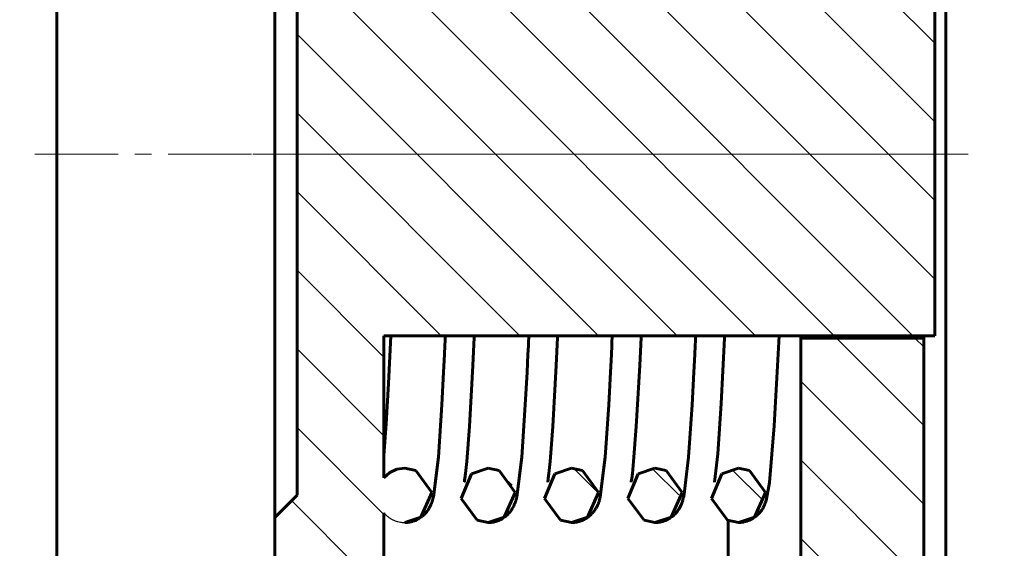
# Model space of a CAD drawing. Header units: millimetres. Extents: x 0 to 325, y 0 to 605.
# Tile 5 of 9: x 119 to 208, y 206 to 253. Entities that reach past the tile are written whole.
import ezdxf

# ---------------------------------------------------------------- set-up
doc = ezdxf.new("R2010")
doc.units = ezdxf.units.MM
for name, pattern in [('K5LT-1', [0]), ('K5LT_AXLED', [12, 7.5, -1.5, 1.5, -1.5]), ('K5LT_BASIC', [0]), ('K5LT_THIN', [0])]:
    doc.linetypes.add(name, pattern=pattern)
doc.layers.add('Системный слой', color=7, linetype='Continuous')
doc.layers.add('Системный слой (1)', color=251, linetype='Continuous', true_color=0x6c6c6c)
doc.styles.add('KDIMTEXTSTYLE', font='GOST_AU.SHX', dxfattribs={"width": 0.96, "oblique": 15, "height": 5})
doc.styles.add('KTEXTSTYLE', font='GOST_AU.SHX', dxfattribs={"width": 0.56, "height": 5})
doc.dimstyles.new('KDIMSTYLE (2.00)', dxfattribs={"dimtxt": 5, "dimasz": 1, "dimexe": 2, "dimexo": 0, "dimgap": 1, "dimtad": 1, "dimlfac": 0.5, "dimtxsty": 'KDIMTEXTSTYLE', "dimsah": 1, "dimcen": 0, "dimdle": 1, "dimadec": 0, "dimazin": 0, "dimtfac": 0.667, "dimtmove": 0, "dimatfit": 3, "dimfxl": 1, "dimtvp": 1, "dimtolj": 1, "dimtzin": 0, "dimarcsym": 0})

# ---------------------------------------------------------------- blocks, each defined once
blk = doc.blocks.new('U0')
at = {"layer": 'Системный слой (1)', "color": 143, "linetype": 'K5LT_BASIC', "lineweight": 60, "true_color": 0x33acca}
for p, q in [((168.844958, 212.838989), (167.343375, 212.325841)), ((169.841081, 212.627707), (168.844958, 212.838989)), ((167.343375, 212.325841), (166.411477, 210.089725)), ((171.283293, 210.646103), (169.841081, 212.627707)), ((166.411477, 210.089725), (167.86019, 208.145308)), ((170.286482, 208.407205), (171.283293, 210.646103)), ((168.844958, 207.938989), (170.286482, 208.407205)), ((167.86019, 208.145308), (168.844958, 207.938989))]:
    blk.add_line(p, q, dxfattribs=at)
blk = doc.blocks.new('U3')
at = {"layer": 'Системный слой (1)', "color": 143, "linetype": 'K5LT_BASIC', "lineweight": 60, "true_color": 0x33acca}
for p, q in [((176.351624, 212.838989), (174.850041, 212.325841)), ((177.347748, 212.627707), (176.351624, 212.838989)), ((174.850041, 212.325841), (173.918144, 210.089725)), ((178.789959, 210.646103), (177.347748, 212.627707)), ((173.918144, 210.089725), (175.366857, 208.145308)), ((177.793149, 208.407205), (178.789959, 210.646103)), ((176.351624, 207.938989), (177.793149, 208.407205)), ((175.366857, 208.145308), (176.351624, 207.938989))]:
    blk.add_line(p, q, dxfattribs=at)
blk = doc.blocks.new('U6')
at = {"layer": 'Системный слой (1)', "color": 143, "linetype": 'K5LT_BASIC', "lineweight": 60, "true_color": 0x33acca}
for p, q in [((183.858291, 212.838989), (182.356708, 212.325841)), ((184.854554, 212.627645), (183.858291, 212.838989)), ((182.356708, 212.325841), (181.42481, 210.089725)), ((186.296634, 210.646027), (184.854554, 212.627645)), ((181.42481, 210.089725), (182.873524, 208.145308)), ((185.299815, 208.407205), (186.296634, 210.646027)), ((183.85852, 207.938989), (185.299815, 208.407205)), ((182.873524, 208.145308), (183.858291, 207.938989)), ((183.858291, 207.938989), (183.85852, 207.938989))]:
    blk.add_line(p, q, dxfattribs=at)
blk = doc.blocks.new('U7')
at = {"layer": 'Системный слой (1)', "color": 143, "linetype": 'K5LT_BASIC', "lineweight": 60, "true_color": 0x33acca}
for p, q in [((161.338291, 212.838989), (159.836708, 212.325841)), ((162.334415, 212.627707), (161.338291, 212.838989)), ((159.836708, 212.325841), (158.90481, 210.089725)), ((163.776626, 210.646103), (162.334415, 212.627707)), ((158.90481, 210.089725), (160.353524, 208.145308)), ((162.779815, 208.407205), (163.776626, 210.646103)), ((161.338291, 207.938989), (162.779815, 208.407205)), ((160.353524, 208.145308), (161.338291, 207.938989))]:
    blk.add_line(p, q, dxfattribs=at)
blk = doc.blocks.new('U8')
at = {"layer": 'Системный слой (1)', "color": 143, "linetype": 'K5LT_BASIC', "lineweight": 60, "true_color": 0x33acca}
for p, q in [((153.129312, 212.736342), (152.485781, 212.436947)), ((153.831624, 212.838989), (153.129312, 212.736342)), ((154.827748, 212.627707), (153.831624, 212.838989)), ((152.485781, 212.436947), (151.954958, 211.965773)), ((156.269959, 210.646103), (154.827748, 212.627707)), ((155.273149, 208.407205), (156.269959, 210.646103)), ((153.831624, 207.938989), (155.273149, 208.407205))]:
    blk.add_line(p, q, dxfattribs=at)
blk = doc.blocks.new('U10')
at = {"layer": 'Системный слой (1)', "color": 143, "linetype": 'K5LT_BASIC', "lineweight": 60, "true_color": 0x33acca}
blk.add_line((189.468291, 165.055655), (189.468291, 224.722322), dxfattribs=at)
blk = doc.blocks.new('U12')
at = {"layer": 'Системный слой (1)', "color": 143, "linetype": 'K5LT_BASIC', "lineweight": 60, "true_color": 0x33acca}
blk.add_line((182.934958, 165.055655), (182.934958, 208.119372), dxfattribs=at)
blk = doc.blocks.new('U13')
at = {"layer": 'Системный слой (1)', "color": 143, "linetype": 'K5LT_BASIC', "lineweight": 60, "true_color": 0x33acca}
for p, q in [((200.534958, 257.388989), (200.534958, 257.588989)), ((200.534958, 224.522322), (200.534958, 224.722322))]:
    blk.add_line(p, q, dxfattribs=at)
blk = doc.blocks.new('U14')
at = {"layer": 'Системный слой (1)', "color": 143, "linetype": 'K5LT_BASIC', "lineweight": 60, "true_color": 0x33acca}
for p, q in [((189.488291, 257.388989), (189.488291, 257.588989)), ((189.488291, 224.522322), (189.488291, 224.722322))]:
    blk.add_line(p, q, dxfattribs=at)
blk = doc.blocks.new('U15')
at = {"layer": 'Системный слой (1)', "color": 143, "linetype": 'K5LT_BASIC', "lineweight": 60, "true_color": 0x33acca}
for p, q in [((159.962873, 222.040472), (160.08404, 224.565239)), ((160.08404, 224.565239), (160.085233, 224.590871)), ((160.085233, 224.590871), (160.085827, 224.60357)), ((160.085827, 224.60357), (160.08613, 224.61005)), ((160.08613, 224.61005), (160.086779, 224.623909)), ((160.086779, 224.623909), (160.087134, 224.631516)), ((160.087134, 224.631516), (160.087664, 224.642866)), ((160.087664, 224.642866), (160.088456, 224.659895)), ((160.088456, 224.659895), (160.089642, 224.685611)), ((160.089642, 224.685611), (160.091305, 224.722322)), ((159.654341, 216.559884), (159.962873, 222.040472)), ((159.415251, 213.436468), (159.654341, 216.559884)), ((159.299554, 212.331879), (159.415251, 213.436468)), ((159.21941, 211.740202), (159.244478, 211.909055)), ((159.244478, 211.909055), (159.299554, 212.331879)), ((159.191846, 211.573275), (159.19606, 211.597318)), ((159.19606, 211.597318), (159.19824, 211.610105)), ((159.19824, 211.610105), (159.200977, 211.626281)), ((159.200977, 211.626281), (159.207001, 211.662536)), ((159.207001, 211.662536), (159.21941, 211.740202))]:
    blk.add_line(p, q, dxfattribs=at)
blk = doc.blocks.new('U16')
at = {"layer": 'Системный слой (1)', "color": 143, "linetype": 'K5LT_BASIC', "lineweight": 60, "true_color": 0x33acca}
for p, q in [((179.989672, 224.285604), (179.97007, 223.865399)), ((179.999472, 224.497374), (179.989672, 224.285604)), ((180.004372, 224.60367), (179.999472, 224.497374)), ((180.006822, 224.65692), (180.004372, 224.60367)), ((180.008047, 224.683571), (180.006822, 224.65692)), ((180.008659, 224.696902), (180.008047, 224.683571)), ((180.008965, 224.70357), (180.008659, 224.696902)), ((180.009118, 224.706904), (180.008965, 224.70357)), ((180.009246, 224.70969), (180.009118, 224.706904)), ((180.009374, 224.712462), (180.009246, 224.70969)), ((180.009502, 224.715217), (180.009374, 224.712462)), ((180.00963, 224.717984), (180.009502, 224.715217)), ((180.009826, 224.722322), (180.00963, 224.717984)), ((179.97007, 223.865399), (179.93086, 223.038721)), ((179.93086, 223.038721), (179.852419, 221.443411)), ((179.852419, 221.443411), (179.695339, 218.506528)), ((179.695339, 218.506528), (179.379087, 213.80013)), ((179.379087, 213.80013), (178.936734, 210.257545)), ((178.871401, 210.004386), (178.863173, 209.97583)), ((178.894612, 210.088804), (178.871401, 210.004386)), ((178.904146, 210.125186), (178.894612, 210.088804)), ((178.914852, 210.167276), (178.904146, 210.125186)), ((178.922567, 210.198427), (178.914852, 210.167276)), ((178.936734, 210.257545), (178.922567, 210.198427)), ((178.478822, 209.110838), (178.384504, 208.97484)), ((178.519473, 209.175536), (178.478822, 209.110838)), ((178.538415, 209.207101), (178.519473, 209.175536)), ((178.547571, 209.222692), (178.538415, 209.207101)), ((178.552074, 209.230441), (178.547571, 209.222692)), ((178.655094, 209.424724), (178.552074, 209.230441)), ((178.7061, 209.536251), (178.655094, 209.424724)), ((178.728255, 209.58869), (178.7061, 209.536251)), ((178.738606, 209.614079), (178.728255, 209.58869)), ((178.743615, 209.626567), (178.738606, 209.614079)), ((178.746078, 209.632758), (178.743615, 209.626567)), ((178.766269, 209.684732), (178.746078, 209.632758)), ((178.780566, 209.723069), (178.766269, 209.684732)), ((178.790034, 209.749269), (178.780566, 209.723069)), ((178.801827, 209.78288), (178.790034, 209.749269)), ((178.807877, 209.800561), (178.801827, 209.78288)), ((178.816792, 209.827149), (178.807877, 209.800561)), ((178.823064, 209.846229), (178.816792, 209.827149)), ((178.826194, 209.85586), (178.823064, 209.846229)), ((178.827759, 209.860702), (178.826194, 209.85586)), ((178.850046, 209.931776), (178.827759, 209.860702)), ((178.863173, 209.97583), (178.850046, 209.931776)), ((177.501676, 208.219283), (177.411059, 208.174676)), ((177.599218, 208.272518), (177.501676, 208.219283)), ((177.646608, 208.300447), (177.599218, 208.272518)), ((177.669956, 208.314726), (177.646608, 208.300447)), ((177.681543, 208.321942), (177.669956, 208.314726)), ((177.687315, 208.325569), (177.681543, 208.321942)), ((177.768606, 208.379029), (177.687315, 208.325569)), ((177.862924, 208.446903), (177.768606, 208.379029)), ((177.908177, 208.481862), (177.862924, 208.446903)), ((177.930305, 208.499558), (177.908177, 208.481862)), ((177.941241, 208.508455), (177.930305, 208.499558)), ((177.946677, 208.512915), (177.941241, 208.508455)), ((178.051241, 208.603837), (177.946677, 208.512915)), ((178.124943, 208.674238), (178.051241, 208.603837)), ((178.159786, 208.70953), (178.124943, 208.674238)), ((178.176703, 208.727164), (178.159786, 208.70953)), ((178.185035, 208.735973), (178.176703, 208.727164)), ((178.189169, 208.740375), (178.185035, 208.735973)), ((178.201974, 208.754142), (178.189169, 208.740375)), ((178.279442, 208.841939), (178.201974, 208.754142)), ((178.315622, 208.885761), (178.279442, 208.841939)), ((178.332997, 208.907505), (178.315622, 208.885761)), ((178.341497, 208.918317), (178.332997, 208.907505)), ((178.345698, 208.923705), (178.341497, 208.918317)), ((178.384504, 208.97484), (178.345698, 208.923705)), ((176.354819, 207.938991), (176.351624, 207.938989)), ((176.43813, 207.940487), (176.354819, 207.938991)), ((176.479774, 207.942279), (176.43813, 207.940487)), ((176.500601, 207.943438), (176.479774, 207.942279)), ((176.511017, 207.944082), (176.500601, 207.943438)), ((176.516225, 207.944421), (176.511017, 207.944082)), ((176.617271, 207.953164), (176.516225, 207.944421)), ((176.723079, 207.966777), (176.617271, 207.953164)), ((176.775613, 207.975251), (176.723079, 207.966777)), ((176.801775, 207.979901), (176.775613, 207.975251)), ((176.814828, 207.982329), (176.801775, 207.979901)), ((176.821347, 207.983568), (176.814828, 207.982329)), ((176.920913, 208.004749), (176.821347, 207.983568)), ((177.024997, 208.031484), (176.920913, 208.004749)), ((177.076441, 208.046476), (177.024997, 208.031484)), ((177.102, 208.054372), (177.076441, 208.046476)), ((177.114737, 208.058419), (177.102, 208.054372)), ((177.121095, 208.060467), (177.114737, 208.058419)), ((177.216863, 208.093619), (177.121095, 208.060467)), ((177.318316, 208.133578), (177.216863, 208.093619)), ((177.368073, 208.155069), (177.318316, 208.133578)), ((177.3927, 208.166183), (177.368073, 208.155069)), ((177.40495, 208.17183), (177.3927, 208.166183)), ((177.411059, 208.174676), (177.40495, 208.17183))]:
    blk.add_line(p, q, dxfattribs=at)
blk = doc.blocks.new('U17')
at = {"layer": 'Системный слой (1)', "color": 143, "linetype": 'K5LT_BASIC', "lineweight": 60, "true_color": 0x33acca}
for p, q in [((164.976339, 224.285619), (164.956738, 223.865428)), ((164.986139, 224.497382), (164.976339, 224.285619)), ((164.991039, 224.603674), (164.986139, 224.497382)), ((164.993488, 224.656922), (164.991039, 224.603674)), ((164.994713, 224.683572), (164.993488, 224.656922)), ((164.995326, 224.696903), (164.994713, 224.683572)), ((164.995632, 224.70357), (164.995326, 224.696903)), ((164.995785, 224.706904), (164.995632, 224.70357)), ((164.995913, 224.70969), (164.995785, 224.706904)), ((164.996041, 224.712462), (164.995913, 224.70969)), ((164.996169, 224.715217), (164.996041, 224.712462)), ((164.996297, 224.717984), (164.996169, 224.715217)), ((164.996493, 224.722322), (164.996297, 224.717984)), ((164.956738, 223.865428), (164.91753, 223.038778)), ((164.91753, 223.038778), (164.839092, 221.443519)), ((164.839092, 221.443519), (164.682016, 218.50672)), ((164.682016, 218.50672), (164.365776, 213.800399)), ((164.365776, 213.800399), (163.923401, 210.257545)), ((163.858068, 210.004386), (163.84984, 209.97583)), ((163.881279, 210.088804), (163.858068, 210.004386)), ((163.890812, 210.125186), (163.881279, 210.088804)), ((163.901518, 210.167276), (163.890812, 210.125186)), ((163.909234, 210.198427), (163.901518, 210.167276)), ((163.923401, 210.257545), (163.909234, 210.198427)), ((163.465489, 209.110838), (163.371171, 208.97484)), ((163.50614, 209.175536), (163.465489, 209.110838)), ((163.525082, 209.207101), (163.50614, 209.175536)), ((163.534238, 209.222692), (163.525082, 209.207101)), ((163.538741, 209.230441), (163.534238, 209.222692)), ((163.64176, 209.424724), (163.538741, 209.230441)), ((163.692766, 209.536251), (163.64176, 209.424724)), ((163.714922, 209.58869), (163.692766, 209.536251)), ((163.725273, 209.614079), (163.714922, 209.58869)), ((163.730281, 209.626567), (163.725273, 209.614079)), ((163.732745, 209.632758), (163.730281, 209.626567)), ((163.752935, 209.684732), (163.732745, 209.632758)), ((163.767232, 209.723069), (163.752935, 209.684732)), ((163.776701, 209.749269), (163.767232, 209.723069)), ((163.788494, 209.78288), (163.776701, 209.749269)), ((163.794544, 209.800561), (163.788494, 209.78288)), ((163.803458, 209.827149), (163.794544, 209.800561)), ((163.809731, 209.846229), (163.803458, 209.827149)), ((163.81286, 209.85586), (163.809731, 209.846229)), ((163.814425, 209.860702), (163.81286, 209.85586)), ((163.836712, 209.931776), (163.814425, 209.860702)), ((163.84984, 209.97583), (163.836712, 209.931776)), ((162.488343, 208.219283), (162.397726, 208.174676)), ((162.585885, 208.272518), (162.488343, 208.219283)), ((162.633274, 208.300447), (162.585885, 208.272518)), ((162.656622, 208.314726), (162.633274, 208.300447)), ((162.668209, 208.321942), (162.656622, 208.314726)), ((162.673981, 208.325569), (162.668209, 208.321942)), ((162.755272, 208.379029), (162.673981, 208.325569)), ((162.849591, 208.446903), (162.755272, 208.379029)), ((162.894844, 208.481862), (162.849591, 208.446903)), ((162.916972, 208.499558), (162.894844, 208.481862)), ((162.927908, 208.508455), (162.916972, 208.499558)), ((162.933344, 208.512915), (162.927908, 208.508455)), ((163.037907, 208.603837), (162.933344, 208.512915)), ((163.111609, 208.674238), (163.037907, 208.603837)), ((163.146452, 208.70953), (163.111609, 208.674238)), ((163.16337, 208.727164), (163.146452, 208.70953)), ((163.171702, 208.735973), (163.16337, 208.727164)), ((163.175836, 208.740375), (163.171702, 208.735973)), ((163.188641, 208.754142), (163.175836, 208.740375)), ((163.266109, 208.841939), (163.188641, 208.754142)), ((163.302289, 208.885761), (163.266109, 208.841939)), ((163.319664, 208.907505), (163.302289, 208.885761)), ((163.328163, 208.918317), (163.319664, 208.907505)), ((163.332365, 208.923705), (163.328163, 208.918317)), ((163.371171, 208.97484), (163.332365, 208.923705)), ((161.341485, 207.938991), (161.338291, 207.938989)), ((161.424797, 207.940487), (161.341485, 207.938991)), ((161.466441, 207.942279), (161.424797, 207.940487)), ((161.487268, 207.943438), (161.466441, 207.942279)), ((161.497684, 207.944082), (161.487268, 207.943438)), ((161.502892, 207.944421), (161.497684, 207.944082)), ((161.603938, 207.953164), (161.502892, 207.944421)), ((161.709746, 207.966777), (161.603938, 207.953164)), ((161.76228, 207.975251), (161.709746, 207.966777)), ((161.788442, 207.979901), (161.76228, 207.975251)), ((161.801495, 207.982329), (161.788442, 207.979901)), ((161.808014, 207.983568), (161.801495, 207.982329)), ((161.90758, 208.004749), (161.808014, 207.983568)), ((162.011664, 208.031484), (161.90758, 208.004749)), ((162.063107, 208.046476), (162.011664, 208.031484)), ((162.088667, 208.054372), (162.063107, 208.046476)), ((162.101404, 208.058419), (162.088667, 208.054372)), ((162.107762, 208.060467), (162.101404, 208.058419)), ((162.20353, 208.093619), (162.107762, 208.060467)), ((162.304982, 208.133578), (162.20353, 208.093619)), ((162.354739, 208.155069), (162.304982, 208.133578)), ((162.379367, 208.166183), (162.354739, 208.155069)), ((162.391617, 208.17183), (162.379367, 208.166183)), ((162.397726, 208.174676), (162.391617, 208.17183))]:
    blk.add_line(p, q, dxfattribs=at)
blk = doc.blocks.new('U18')
at = {"layer": 'Системный слой (1)', "color": 143, "linetype": 'K5LT_BASIC', "lineweight": 60, "true_color": 0x33acca}
for p, q in [((187.516493, 224.722322), (187.089169, 216.631308)), ((187.089169, 216.631308), (186.657838, 211.531665)), ((186.657838, 211.531665), (186.398977, 210.080168)), ((186.398977, 210.080168), (186.353853, 209.92257)), ((186.04289, 209.203274), (185.953004, 209.062026)), ((186.081034, 209.269578), (186.04289, 209.203274)), ((186.098619, 209.301606), (186.081034, 209.269578)), ((186.107066, 209.317334), (186.098619, 209.301606)), ((186.111206, 209.325125), (186.107066, 209.317334)), ((186.113256, 209.329003), (186.111206, 209.325125)), ((186.158206, 209.417814), (186.113256, 209.329003)), ((186.181048, 209.465913), (186.158206, 209.417814)), ((186.19174, 209.489186), (186.181048, 209.465913)), ((186.196894, 209.500592), (186.19174, 209.489186)), ((186.199422, 209.506233), (186.196894, 209.500592)), ((186.200674, 209.509038), (186.199422, 209.506233)), ((186.210507, 209.531333), (186.200674, 209.509038)), ((186.224476, 209.563827), (186.210507, 209.531333)), ((186.231245, 209.579933), (186.224476, 209.563827)), ((186.234574, 209.587944), (186.231245, 209.579933)), ((186.236225, 209.591939), (186.234574, 209.587944)), ((186.27693, 209.695239), (186.236225, 209.591939)), ((186.305847, 209.775294), (186.27693, 209.695239)), ((186.323364, 209.826907), (186.305847, 209.775294)), ((186.353853, 209.92257), (186.323364, 209.826907)), ((185.061426, 208.247562), (184.971502, 208.200602)), ((185.158221, 208.303444), (185.061426, 208.247562)), ((185.205104, 208.33262), (185.158221, 208.303444)), ((185.228164, 208.347499), (185.205104, 208.33262)), ((185.239598, 208.355009), (185.228164, 208.347499)), ((185.245291, 208.358781), (185.239598, 208.355009)), ((185.324511, 208.413646), (185.245291, 208.358781)), ((185.418073, 208.484435), (185.324511, 208.413646)), ((185.462856, 208.52079), (185.418073, 208.484435)), ((185.484719, 208.53916), (185.462856, 208.52079)), ((185.495515, 208.548387), (185.484719, 208.53916)), ((185.500878, 208.553011), (185.495515, 208.548387)), ((185.597298, 208.64076), (185.500878, 208.553011)), ((185.673625, 208.716968), (185.597298, 208.64076)), ((185.709466, 208.755037), (185.673625, 208.716968)), ((185.726813, 208.774025), (185.709466, 208.755037)), ((185.735343, 208.783503), (185.726813, 208.774025)), ((185.739573, 208.788237), (185.735343, 208.783503)), ((185.756905, 208.807886), (185.739573, 208.788237)), ((185.838541, 208.906121), (185.756905, 208.807886)), ((185.876165, 208.954807), (185.838541, 208.906121)), ((185.894115, 208.978876), (185.876165, 208.954807)), ((185.902867, 208.990822), (185.894115, 208.978876)), ((185.907186, 208.996771), (185.902867, 208.990822)), ((185.953004, 209.062026), (185.907186, 208.996771)), ((183.901449, 207.939362), (183.858244, 207.938989)), ((183.99418, 207.94269), (183.901449, 207.939362)), ((184.040535, 207.94565), (183.99418, 207.94269)), ((184.063702, 207.947453), (184.040535, 207.94565)), ((184.075282, 207.948436), (184.063702, 207.947453)), ((184.081071, 207.948948), (184.075282, 207.948436)), ((184.182095, 207.960076), (184.081071, 207.948948)), ((184.2877, 207.976191), (184.182095, 207.960076)), ((184.340098, 207.985914), (184.2877, 207.976191)), ((184.366186, 207.991187), (184.340098, 207.985914)), ((184.379201, 207.993926), (184.366186, 207.991187)), ((184.385701, 207.995321), (184.379201, 207.993926)), ((184.485048, 208.01892), (184.385701, 207.995321)), ((184.588678, 208.048173), (184.485048, 208.01892)), ((184.639807, 208.0644), (184.588678, 208.048173)), ((184.665187, 208.072907), (184.639807, 208.0644)), ((184.67783, 208.077257), (184.665187, 208.072907)), ((184.684139, 208.079456), (184.67783, 208.077257)), ((184.778508, 208.114641), (184.684139, 208.079456)), ((184.879403, 208.157152), (184.778508, 208.114641)), ((184.928834, 208.179904), (184.879403, 208.157152)), ((184.953284, 208.191642), (184.928834, 208.179904)), ((184.965441, 208.197601), (184.953284, 208.191642)), ((184.971502, 208.200602), (184.965441, 208.197601))]:
    blk.add_line(p, q, dxfattribs=at)
blk = doc.blocks.new('U19')
at = {"layer": 'Системный слой (1)', "color": 143, "linetype": 'K5LT_BASIC', "lineweight": 60, "true_color": 0x33acca}
for p, q in [((152.373722, 220.43319), (152.584638, 224.722322)), ((152.163429, 216.802499), (152.373722, 220.43319)), ((151.955048, 213.957895), (152.163429, 216.802499))]:
    blk.add_line(p, q, dxfattribs=at)
blk = doc.blocks.new('U20')
at = {"layer": 'Системный слой (1)', "color": 143, "linetype": 'K5LT_BASIC', "lineweight": 60, "true_color": 0x33acca}
for p, q in [((174.976207, 222.04049), (175.097373, 224.565239)), ((175.097373, 224.565239), (175.098567, 224.590871)), ((175.098567, 224.590871), (175.09916, 224.60357)), ((175.09916, 224.60357), (175.099463, 224.61005)), ((175.099463, 224.61005), (175.100112, 224.623909)), ((175.100112, 224.623909), (175.100468, 224.631516)), ((175.100468, 224.631516), (175.100997, 224.642866)), ((175.100997, 224.642866), (175.101789, 224.659895)), ((175.101789, 224.659895), (175.102975, 224.685611)), ((175.102975, 224.685611), (175.104638, 224.722322)), ((174.667675, 216.559898), (174.976207, 222.04049)), ((174.428585, 213.436472), (174.667675, 216.559898)), ((174.312887, 212.331881), (174.428585, 213.436472)), ((174.232744, 211.740202), (174.257811, 211.909056)), ((174.257811, 211.909056), (174.312887, 212.331881)), ((174.205179, 211.573275), (174.209393, 211.597318)), ((174.209393, 211.597318), (174.211574, 211.610105)), ((174.211574, 211.610105), (174.214311, 211.626281)), ((174.214311, 211.626281), (174.220334, 211.662536)), ((174.220334, 211.662536), (174.232744, 211.740202))]:
    blk.add_line(p, q, dxfattribs=at)
blk = doc.blocks.new('U21')
at = {"layer": 'Системный слой (1)', "color": 143, "linetype": 'K5LT_BASIC', "lineweight": 60, "true_color": 0x33acca}
for p, q in [((172.483006, 224.285619), (172.463405, 223.865429)), ((172.492806, 224.497382), (172.483006, 224.285619)), ((172.497705, 224.603674), (172.492806, 224.497382)), ((172.500155, 224.656922), (172.497705, 224.603674)), ((172.50138, 224.683572), (172.500155, 224.656922)), ((172.501992, 224.696903), (172.50138, 224.683572)), ((172.502299, 224.70357), (172.501992, 224.696903)), ((172.502452, 224.706904), (172.502299, 224.70357)), ((172.50258, 224.70969), (172.502452, 224.706904)), ((172.502708, 224.712462), (172.50258, 224.70969)), ((172.502836, 224.715217), (172.502708, 224.712462)), ((172.502964, 224.717984), (172.502836, 224.715217)), ((172.50316, 224.722322), (172.502964, 224.717984)), ((172.463405, 223.865429), (172.424196, 223.038779)), ((172.424196, 223.038779), (172.345758, 221.443522)), ((172.345758, 221.443522), (172.188683, 218.506724)), ((172.188683, 218.506724), (171.872444, 213.800405)), ((171.872444, 213.800405), (171.430068, 210.257545)), ((171.364734, 210.004386), (171.356507, 209.97583)), ((171.387945, 210.088804), (171.364734, 210.004386)), ((171.397479, 210.125186), (171.387945, 210.088804)), ((171.408185, 210.167276), (171.397479, 210.125186)), ((171.4159, 210.198427), (171.408185, 210.167276)), ((171.430068, 210.257545), (171.4159, 210.198427)), ((170.972156, 209.110838), (170.877838, 208.97484)), ((171.012806, 209.175536), (170.972156, 209.110838)), ((171.031749, 209.207101), (171.012806, 209.175536)), ((171.040904, 209.222692), (171.031749, 209.207101)), ((171.045407, 209.230441), (171.040904, 209.222692)), ((171.148427, 209.424724), (171.045407, 209.230441)), ((171.199433, 209.536251), (171.148427, 209.424724)), ((171.221588, 209.58869), (171.199433, 209.536251)), ((171.23194, 209.614079), (171.221588, 209.58869)), ((171.236948, 209.626567), (171.23194, 209.614079)), ((171.239412, 209.632758), (171.236948, 209.626567)), ((171.259602, 209.684732), (171.239412, 209.632758)), ((171.273899, 209.723069), (171.259602, 209.684732)), ((171.283368, 209.749269), (171.273899, 209.723069)), ((171.29516, 209.78288), (171.283368, 209.749269)), ((171.301211, 209.800561), (171.29516, 209.78288)), ((171.310125, 209.827149), (171.301211, 209.800561)), ((171.316397, 209.846229), (171.310125, 209.827149)), ((171.319527, 209.85586), (171.316397, 209.846229)), ((171.321092, 209.860702), (171.319527, 209.85586)), ((171.343379, 209.931776), (171.321092, 209.860702)), ((171.356507, 209.97583), (171.343379, 209.931776)), ((169.995009, 208.219283), (169.904393, 208.174676)), ((170.092551, 208.272518), (169.995009, 208.219283)), ((170.139941, 208.300447), (170.092551, 208.272518)), ((170.163289, 208.314726), (170.139941, 208.300447)), ((170.174876, 208.321942), (170.163289, 208.314726)), ((170.180648, 208.325569), (170.174876, 208.321942)), ((170.261939, 208.379029), (170.180648, 208.325569)), ((170.356257, 208.446903), (170.261939, 208.379029)), ((170.401511, 208.481862), (170.356257, 208.446903)), ((170.423638, 208.499558), (170.401511, 208.481862)), ((170.434574, 208.508455), (170.423638, 208.499558)), ((170.44001, 208.512915), (170.434574, 208.508455)), ((170.544574, 208.603837), (170.44001, 208.512915)), ((170.618276, 208.674238), (170.544574, 208.603837)), ((170.653119, 208.70953), (170.618276, 208.674238)), ((170.670036, 208.727164), (170.653119, 208.70953)), ((170.678368, 208.735973), (170.670036, 208.727164)), ((170.682503, 208.740375), (170.678368, 208.735973)), ((170.695307, 208.754142), (170.682503, 208.740375)), ((170.772775, 208.841939), (170.695307, 208.754142)), ((170.808956, 208.885761), (170.772775, 208.841939)), ((170.826331, 208.907505), (170.808956, 208.885761)), ((170.83483, 208.918317), (170.826331, 208.907505)), ((170.839031, 208.923705), (170.83483, 208.918317)), ((170.877838, 208.97484), (170.839031, 208.923705)), ((168.848152, 207.938991), (168.844958, 207.938989)), ((168.931463, 207.940487), (168.848152, 207.938991)), ((168.973108, 207.942279), (168.931463, 207.940487)), ((168.993935, 207.943438), (168.973108, 207.942279)), ((169.00435, 207.944082), (168.993935, 207.943438)), ((169.009559, 207.944421), (169.00435, 207.944082)), ((169.110604, 207.953164), (169.009559, 207.944421)), ((169.216412, 207.966777), (169.110604, 207.953164)), ((169.268947, 207.975251), (169.216412, 207.966777)), ((169.295109, 207.979901), (169.268947, 207.975251)), ((169.308161, 207.982329), (169.295109, 207.979901)), ((169.314681, 207.983568), (169.308161, 207.982329)), ((169.414246, 208.004749), (169.314681, 207.983568)), ((169.51833, 208.031484), (169.414246, 208.004749)), ((169.569774, 208.046476), (169.51833, 208.031484)), ((169.595333, 208.054372), (169.569774, 208.046476)), ((169.608071, 208.058419), (169.595333, 208.054372)), ((169.614429, 208.060467), (169.608071, 208.058419)), ((169.710197, 208.093619), (169.614429, 208.060467)), ((169.811649, 208.133578), (169.710197, 208.093619)), ((169.861406, 208.155069), (169.811649, 208.133578)), ((169.886034, 208.166183), (169.861406, 208.155069)), ((169.898284, 208.17183), (169.886034, 208.166183)), ((169.904393, 208.174676), (169.898284, 208.17183))]:
    blk.add_line(p, q, dxfattribs=at)
blk = doc.blocks.new('U22')
at = {"layer": 'Системный слой (1)', "color": 143, "linetype": 'K5LT_BASIC', "lineweight": 60, "true_color": 0x33acca}
for p, q in [((167.46954, 222.040482), (167.590707, 224.565239)), ((167.590707, 224.565239), (167.5919, 224.590871)), ((167.5919, 224.590871), (167.592494, 224.60357)), ((167.592494, 224.60357), (167.592797, 224.61005)), ((167.592797, 224.61005), (167.593445, 224.623909)), ((167.593445, 224.623909), (167.593801, 224.631516)), ((167.593801, 224.631516), (167.594331, 224.642866)), ((167.594331, 224.642866), (167.595123, 224.659895)), ((167.595123, 224.659895), (167.596309, 224.685611)), ((167.596309, 224.685611), (167.597971, 224.722322)), ((167.161008, 216.559892), (167.46954, 222.040482)), ((166.921918, 213.43647), (167.161008, 216.559892)), ((166.806221, 212.33188), (166.921918, 213.43647)), ((166.726077, 211.740202), (166.751144, 211.909055)), ((166.751144, 211.909055), (166.806221, 212.33188)), ((166.698513, 211.573275), (166.702727, 211.597318)), ((166.702727, 211.597318), (166.704907, 211.610105)), ((166.704907, 211.610105), (166.707644, 211.626281)), ((166.707644, 211.626281), (166.713668, 211.662536)), ((166.713668, 211.662536), (166.726077, 211.740202))]:
    blk.add_line(p, q, dxfattribs=at)
blk = doc.blocks.new('U23')
at = {"layer": 'Системный слой (1)', "color": 143, "linetype": 'K5LT_BASIC', "lineweight": 60, "true_color": 0x33acca}
for p, q in [((182.302231, 218.650669), (182.602086, 224.5231)), ((182.602086, 224.5231), (182.60357, 224.554953)), ((182.60357, 224.554953), (182.604309, 224.570744)), ((182.604309, 224.570744), (182.605213, 224.590058)), ((182.605213, 224.590058), (182.605942, 224.605642)), ((182.605942, 224.605642), (182.606606, 224.619855)), ((182.606606, 224.619855), (182.607598, 224.64118)), ((182.607598, 224.64118), (182.609085, 224.673374)), ((182.609085, 224.673374), (182.611305, 224.722322)), ((181.995728, 214.123501), (182.302231, 218.650669)), ((181.711846, 211.573275), (181.995728, 214.123501))]:
    blk.add_line(p, q, dxfattribs=at)
blk = doc.blocks.new('U24')
at = {"layer": 'Системный слой (1)', "color": 143, "linetype": 'K5LT_BASIC', "lineweight": 60, "true_color": 0x33acca}
for p, q in [((157.469672, 224.285619), (157.450071, 223.865429)), ((157.479472, 224.497382), (157.469672, 224.285619)), ((157.484372, 224.603674), (157.479472, 224.497382)), ((157.486822, 224.656922), (157.484372, 224.603674)), ((157.488047, 224.683572), (157.486822, 224.656922)), ((157.488659, 224.696903), (157.488047, 224.683572)), ((157.488965, 224.70357), (157.488659, 224.696903)), ((157.489118, 224.706904), (157.488965, 224.70357)), ((157.489246, 224.70969), (157.489118, 224.706904)), ((157.489374, 224.712462), (157.489246, 224.70969)), ((157.489502, 224.715217), (157.489374, 224.712462)), ((157.48963, 224.717984), (157.489502, 224.715217)), ((157.489826, 224.722322), (157.48963, 224.717984)), ((157.450071, 223.865429), (157.410863, 223.03878)), ((157.410863, 223.03878), (157.332425, 221.443524)), ((157.332425, 221.443524), (157.17535, 218.506728)), ((157.17535, 218.506728), (156.859111, 213.80041)), ((156.859111, 213.80041), (156.416734, 210.257545)), ((156.351401, 210.004386), (156.343173, 209.97583)), ((156.374612, 210.088804), (156.351401, 210.004386)), ((156.384146, 210.125186), (156.374612, 210.088804)), ((156.394852, 210.167276), (156.384146, 210.125186)), ((156.402567, 210.198427), (156.394852, 210.167276)), ((156.416734, 210.257545), (156.402567, 210.198427)), ((155.958822, 209.110838), (155.864504, 208.97484)), ((155.999473, 209.175536), (155.958822, 209.110838)), ((156.018415, 209.207101), (155.999473, 209.175536)), ((156.027571, 209.222692), (156.018415, 209.207101)), ((156.032074, 209.230441), (156.027571, 209.222692)), ((156.135094, 209.424724), (156.032074, 209.230441)), ((156.1861, 209.536251), (156.135094, 209.424724)), ((156.208255, 209.58869), (156.1861, 209.536251)), ((156.218606, 209.614079), (156.208255, 209.58869)), ((156.223615, 209.626567), (156.218606, 209.614079)), ((156.226078, 209.632758), (156.223615, 209.626567)), ((156.246269, 209.684732), (156.226078, 209.632758)), ((156.260566, 209.723069), (156.246269, 209.684732)), ((156.270034, 209.749269), (156.260566, 209.723069)), ((156.281827, 209.78288), (156.270034, 209.749269)), ((156.287877, 209.800561), (156.281827, 209.78288)), ((156.296792, 209.827149), (156.287877, 209.800561)), ((156.303064, 209.846229), (156.296792, 209.827149)), ((156.306194, 209.85586), (156.303064, 209.846229)), ((156.307759, 209.860702), (156.306194, 209.85586)), ((156.330046, 209.931776), (156.307759, 209.860702)), ((156.343173, 209.97583), (156.330046, 209.931776)), ((154.981676, 208.219283), (154.891059, 208.174676)), ((155.079218, 208.272518), (154.981676, 208.219283)), ((155.126608, 208.300447), (155.079218, 208.272518)), ((155.149956, 208.314726), (155.126608, 208.300447)), ((155.161543, 208.321942), (155.149956, 208.314726)), ((155.167315, 208.325569), (155.161543, 208.321942)), ((155.248606, 208.379029), (155.167315, 208.325569)), ((155.342924, 208.446903), (155.248606, 208.379029)), ((155.388177, 208.481862), (155.342924, 208.446903)), ((155.410305, 208.499558), (155.388177, 208.481862)), ((155.421241, 208.508455), (155.410305, 208.499558)), ((155.426677, 208.512915), (155.421241, 208.508455)), ((155.531241, 208.603837), (155.426677, 208.512915)), ((155.604943, 208.674238), (155.531241, 208.603837)), ((155.639786, 208.70953), (155.604943, 208.674238)), ((155.656703, 208.727164), (155.639786, 208.70953)), ((155.665035, 208.735973), (155.656703, 208.727164)), ((155.669169, 208.740375), (155.665035, 208.735973)), ((155.681974, 208.754142), (155.669169, 208.740375)), ((155.759442, 208.841939), (155.681974, 208.754142)), ((155.795622, 208.885761), (155.759442, 208.841939)), ((155.812997, 208.907505), (155.795622, 208.885761)), ((155.821497, 208.918317), (155.812997, 208.907505)), ((155.825698, 208.923705), (155.821497, 208.918317)), ((155.864504, 208.97484), (155.825698, 208.923705)), ((153.834813, 207.938991), (153.831624, 207.938989)), ((153.918109, 207.940486), (153.834813, 207.938991)), ((153.959748, 207.942278), (153.918109, 207.940486)), ((153.980573, 207.943436), (153.959748, 207.942278)), ((153.990989, 207.94408), (153.980573, 207.943436)), ((153.996197, 207.944419), (153.990989, 207.94408)), ((154.097256, 207.953163), (153.996197, 207.944419)), ((154.203072, 207.966776), (154.097256, 207.953163)), ((154.255609, 207.97525), (154.203072, 207.966776)), ((154.281771, 207.9799), (154.255609, 207.97525)), ((154.294824, 207.982328), (154.281771, 207.9799)), ((154.301343, 207.983567), (154.294824, 207.982328)), ((154.400909, 208.004748), (154.301343, 207.983567)), ((154.504995, 208.031483), (154.400909, 208.004748)), ((154.55644, 208.046476), (154.504995, 208.031483)), ((154.582, 208.054372), (154.55644, 208.046476)), ((154.594737, 208.058419), (154.582, 208.054372)), ((154.601095, 208.060467), (154.594737, 208.058419)), ((154.696863, 208.093619), (154.601095, 208.060467)), ((154.798316, 208.133578), (154.696863, 208.093619)), ((154.848073, 208.155069), (154.798316, 208.133578)), ((154.8727, 208.166183), (154.848073, 208.155069)), ((154.88495, 208.17183), (154.8727, 208.166183)), ((154.891059, 208.174676), (154.88495, 208.17183))]:
    blk.add_line(p, q, dxfattribs=at)
blk = doc.blocks.new('D0')
at = {"layer": 'Системный слой (1)'}
for points in [[(102.509, 285.056), (101.851, 290.056), (101.193, 285.056), (101.851, 285.556)], [(101.851, 192.056), (102.509, 197.056), (101.851, 196.556), (101.193, 197.056)]]:
    blk.add_hatch(color=7, dxfattribs=at).paths.add_polyline_path(points)
at = {"layer": 'Системный слой (1)', "color": 7, "linetype": 'K5LT_THIN', "lineweight": 18, "true_color": 0xffffff}
for p, q in [((122.535, 290.056), (99.851, 290.056)), ((101.193, 285.056), (101.851, 290.056)), ((101.851, 290.056), (102.509, 285.056)), ((101.851, 192.056), (101.851, 290.056)), ((101.851, 285.556), (101.193, 285.056)), ((102.509, 285.056), (101.851, 285.556)), ((101.851, 192.056), (101.193, 197.056)), ((101.193, 197.056), (101.851, 196.556)), ((101.851, 196.556), (102.509, 197.056)), ((102.509, 197.056), (101.851, 192.056)), ((122.535, 192.056), (99.851, 192.056))]:
    blk.add_line(p, q, dxfattribs=at)
blk.add_wipeout([(100.851, 235.383), (93.469, 235.383), (93.469, 246.274), (100.851, 246.274)]).dxf.layer = 'Системный слой (1)'
at = {"layer": 'Системный слой (1)', "color": 7, "char_height": 5, "attachment_point": 1, "rotation": 90, "style": 'KTEXTSTYLE'}
for s, insert in [('\\H5.0;\\W1.000;\\Q15;\\Q15;\\W0.960;49', (94.263, 238.69)), ('\\H5.0;\\W1.000;\\Q15;\\Q15;\\W0.960;∅', (94.263, 235.383))]:
    blk.add_mtext(s, dxfattribs=dict(at, insert=insert))
blk = doc.blocks.new('KDIMARROW_01')
at = {"layer": 'Системный слой'}
blk.add_hatch(color=0, dxfattribs=at).paths.add_polyline_path([(0, 0), (-5, 0.658), (-4.5, 0), (-5, -0.658)])
at = {"layer": 'Системный слой', "color": 0, "linetype": 'K5LT_THIN', "lineweight": 18}
for p, q in [((-4.5, 0), (-5, 0.658)), ((-5, 0.658), (0, 0)), ((0, 0), (-5, -0.658)), ((-5, -0.658), (-4.5, 0))]:
    blk.add_line(p, q, dxfattribs=at)
at = {"layer": 'Системный слой (1)', "color": 0, "linetype": 'K5LT_THIN', "lineweight": 18}
blk.add_line((122.535, 241.056), (120.535, 241.056), dxfattribs=at)
blk = doc.blocks.new('D1')
at = {"layer": 'Системный слой (1)'}
for points in [[(83.733, 339.056), (83.075, 344.056), (82.416, 339.056), (83.075, 339.556)], [(83.075, 138.056), (83.733, 143.056), (83.075, 142.556), (82.416, 143.056)]]:
    blk.add_hatch(color=7, dxfattribs=at).paths.add_polyline_path(points)
at = {"layer": 'Системный слой (1)', "color": 7, "linetype": 'K5LT_THIN', "lineweight": 18, "true_color": 0xffffff}
for p, q in [((137.235, 344.056), (81.075, 344.056)), ((82.416, 339.056), (83.075, 344.056)), ((83.075, 344.056), (83.733, 339.056)), ((83.075, 344.056), (83.075, 138.056)), ((83.075, 339.556), (82.416, 339.056)), ((83.733, 339.056), (83.075, 339.556)), ((83.075, 138.056), (82.416, 143.056)), ((82.416, 143.056), (83.075, 142.556)), ((83.075, 142.556), (83.733, 143.056)), ((83.733, 143.056), (83.075, 138.056)), ((137.235, 138.056), (81.075, 138.056))]:
    blk.add_line(p, q, dxfattribs=at)
blk.add_wipeout([(82.075, 234.391), (74.693, 234.391), (74.693, 247.187), (82.075, 247.187)]).dxf.layer = 'Системный слой (1)'
at = {"layer": 'Системный слой (1)', "color": 7, "char_height": 5, "attachment_point": 1, "rotation": 90, "style": 'KTEXTSTYLE'}
for s, insert in [('\\H5.0;\\W1.000;\\Q15;\\Q15;\\W0.960;103', (75.487, 237.698)), ('\\H5.0;\\W1.000;\\Q15;\\Q15;\\W0.960;∅', (75.487, 234.391))]:
    blk.add_mtext(s, dxfattribs=dict(at, insert=insert))
blk = doc.blocks.new('D2')
at = {"layer": 'Defpoints', "color": 0}
for p in [(122.534958, 363.942478), (122.534958, 167.955655), (202.534958, 153.505655)]:
    blk.add_point(p, dxfattribs=at)
at = {"layer": 'Системный слой (1)', "color": 0, "lineweight": -2}
for p, q in [((122.534958, 167.955655), (122.534958, 365.942478)), ((202.534958, 153.505655), (202.534958, 365.942478)), ((201.534958, 363.942478), (123.534958, 363.942478))]:
    blk.add_line(p, q, dxfattribs=at)
blk.add_blockref('KDIMARROW_01', (202.534958, 363.942478), dxfattribs=at)
at = {"layer": 'Системный слой (1)', "color": 0, "lineweight": -2, "rotation": 180}
blk.add_blockref('KDIMARROW_01', (122.534958, 363.942478), dxfattribs=at)
at = {"layer": 'Системный слой (1)', "color": 7, "insert": (162.534958, 367.442478), "char_height": 5, "attachment_point": 5, "style": 'KDIMTEXTSTYLE'}
blk.add_mtext('\\A1;\\H5.0;\\W0.960;\\Q15;40{\\H3.335000;%%p2}', dxfattribs=at)

msp = doc.modelspace()

# ---------------------------------------------------------------- hatches: boundary and pattern name
at = {"layer": 'Системный слой (1)'}
h = msp.add_hatch(dxfattribs=at)
h.set_pattern_fill('', angle=-45, style=0, pattern_type=0)
h.set_pattern_definition([(-45, (0, 0), (3.535534, 3.535534), [])])
h.paths.add_polyline_path([(202.535, 180.676), (200.535, 180.676), (200.535, 224.522), (189.488, 224.522), (189.488, 161.076), (202.535, 161.076)])
h.paths.add_polyline_path([(189.488, 301.436), (202.535, 301.436), (202.535, 321.036), (189.488, 321.036)])
h.paths.add_polyline_path([(189.488, 270.146), (189.488, 257.589), (200.535, 257.589), (200.535, 273.436), (189.488, 273.436), (189.488, 273.299), (188.957, 273.77), (188.314, 274.07), (187.612, 274.172), (185.496, 272.96), (185.465, 270.538), (187.533, 269.274)])
h.paths.add_polyline_path([(183.858, 207.939), (185.97, 209.143), (186.009, 211.565), (183.946, 212.837), (181.797, 211.715), (181.67, 209.285), (183.694, 207.945)])
h.paths.add_polyline_path([(180.105, 274.172), (177.994, 272.968), (177.954, 270.547), (180.007, 269.274), (182.151, 270.372), (182.298, 272.818), (180.297, 274.165)])
h.paths.add_polyline_path([(176.352, 207.939), (178.463, 209.143), (178.503, 211.565), (176.44, 212.837), (174.29, 211.715), (174.163, 209.285), (176.187, 207.945)])
h.paths.add_polyline_path([(172.598, 274.172), (170.487, 272.968), (170.447, 270.547), (172.5, 269.274), (174.644, 270.372), (174.791, 272.818), (172.791, 274.165)])
h.paths.add_polyline_path([(168.845, 207.939), (170.956, 209.143), (170.996, 211.565), (168.933, 212.837), (166.783, 211.715), (166.656, 209.285), (168.681, 207.945)])
h.paths.add_polyline_path([(165.092, 274.172), (162.98, 272.968), (162.94, 270.547), (164.994, 269.274), (167.137, 270.372), (167.285, 272.818), (165.284, 274.165)])
h.paths.add_polyline_path([(161.338, 207.939), (163.45, 209.143), (163.489, 211.565), (161.426, 212.837), (159.277, 211.715), (159.15, 209.285), (161.174, 207.945)])
h.paths.add_polyline_path([(157.585, 274.172), (155.474, 272.968), (155.434, 270.547), (157.487, 269.274), (159.631, 270.372), (159.778, 272.818), (157.777, 274.165)])
h.paths.add_polyline_path([(153.832, 207.939), (155.722, 208.829), (156.113, 211.287), (154.144, 212.819), (151.955, 211.966), (151.955, 224.722), (201.535, 224.722), (201.535, 257.389), (151.955, 257.389), (151.955, 299.856), (142.155, 299.856), (142.155, 273.722), (144.155, 271.722), (144.155, 210.389), (142.155, 208.389), (142.155, 182.256), (151.955, 182.256), (151.955, 208.812), (152.486, 208.341), (153.129, 208.042)])

# ---------------------------------------------------------------- linework, layer by layer
at = {"layer": 'Системный слой (1)', "color": 143, "linetype": 'K5LT_BASIC', "lineweight": 60, "true_color": 0x33acca}
for p, q in [((202.535, 180.676), (202.535, 301.436)), ((122.535, 192.056), (122.535, 290.056)), ((142.135, 192.056), (142.135, 290.056)), ((142.155, 208.389), (142.155, 273.722)), ((144.155, 210.389), (144.155, 271.722)), ((201.535, 257.389), (201.535, 224.722)), ((151.955, 224.722), (151.955, 211.966)), ((151.955, 224.722), (201.535, 224.722)), ((200.535, 224.522), (189.488, 224.522)), ((189.488, 161.076), (189.488, 224.522)), ((200.535, 224.522), (200.535, 180.676)), ((144.155, 210.389), (142.155, 208.389)), ((142.155, 182.256), (142.155, 208.389)), ((151.955, 208.812), (151.955, 182.256)), ((161.338, 207.939), (161.338, 207.939)), ((168.845, 207.939), (168.845, 207.939)), ((176.352, 207.939), (176.352, 207.939))]:
    msp.add_line(p, q, dxfattribs=at)
at = {"layer": 'Системный слой (1)', "color": 30, "linetype": 'K5LT_AXLED', "lineweight": 18, "true_color": 0xff8000}
for p, q in [((120.535, 241.056), (204.535, 241.056)), ((204.535, 241.056), (140.155, 241.056))]:
    msp.add_line(p, q, dxfattribs=at)
at = {"layer": 'Системный слой (1)', "color": 7, "linetype": 'K5LT-1'}
msp.add_open_spline([(151.955, 208.812), (151.985, 208.777), (152.047, 208.707), (152.146, 208.608), (152.25, 208.515), (152.351, 208.435), (152.44, 208.371), (152.536, 208.308), (152.673, 208.227), (152.856, 208.137), (153.047, 208.065), (153.24, 208.009), (153.39, 207.977), (153.541, 207.955), (153.671, 207.943), (153.777, 207.939), (153.832, 207.939)], degree=3, knots=[0, 0, 0, 0, 0.46317, 0.926339, 1.389509, 1.852678, 2.208491, 2.471315, 2.996964, 3.785438, 4.499592, 5.014622, 5.785681, 6.023695, 6.530459, 7.076858, 7.076858, 7.076858, 7.076858], dxfattribs=at)

# ---------------------------------------------------------------- block references
at = {"layer": 'Системный слой (1)'}
for name in ['U12', 'U10', 'U19', 'U15', 'U22', 'U20', 'U23', 'U24', 'U17', 'U21', 'U16', 'U18', 'U14', 'U13', 'U8', 'U7', 'U0', 'U3', 'U6']:
    msp.add_blockref(name, (0, 0), dxfattribs=at)

# ---------------------------------------------------------------- next in the draw order: dimensions: what is measured, and where the dimension line sits
at = {"layer": 'Системный слой (1)', "color": 7}
dim = msp.add_linear_dim(base=(101.851, 192.056), p1=(122.535, 290.056), p2=(122.535, 192.056), angle=90, dimstyle='KDIMSTYLE (2.00)', override={"dimexo": 0, "dimpost": '\\H5.0;\\W0.960;\\Q15;∅<>', "dimblk1": 'KDIMARROW_01', "dimblk2": 'KDIMARROW_01', "dimse1": 0, "dimse2": 0, "dimclrt": 7, "dimtol": 1, "dimtp": 0, "dimtm": 0, "dimtdec": 5, "dimtolj": 1}, dxfattribs=at)
dim.commit()
dim.dimension.update_dxf_attribs({"geometry": 'D0', "text_midpoint": (101.851, 241.056), "dimtype": 160})

# ---------------------------------------------------------------- next in the draw order: dimensions: what is measured, and where the dimension line sits
dim = msp.add_linear_dim(base=(83.075, 344.056), p1=(137.235, 138.056), p2=(137.235, 344.056), angle=90, dimstyle='KDIMSTYLE (2.00)', override={"dimexo": 0, "dimpost": '\\H5.0;\\W0.960;\\Q15;∅<>', "dimblk1": 'KDIMARROW_01', "dimblk2": 'KDIMARROW_01', "dimse1": 0, "dimse2": 0, "dimclrt": 7, "dimtol": 1, "dimtp": 0, "dimtm": 0, "dimtdec": 5, "dimtolj": 1}, dxfattribs=at)
dim.commit()
dim.dimension.update_dxf_attribs({"geometry": 'D1', "text_midpoint": (83.075, 241.056), "dimtype": 160})

# ---------------------------------------------------------------- next in the draw order: dimensions: what is measured, and where the dimension line sits
dim = msp.add_linear_dim(base=(122.535, 363.942), p1=(202.535, 153.506), p2=(122.535, 167.956), dimstyle='KDIMSTYLE (2.00)', override={"dimexo": 0, "dimpost": '\\H5.0;\\W0.960;\\Q15;<>', "dimblk1": 'KDIMARROW_01', "dimblk2": 'KDIMARROW_01', "dimse1": 0, "dimse2": 0, "dimclrt": 7, "dimtol": 1, "dimtp": 2, "dimtm": 2, "dimtdec": 0, "dimtolj": 1}, dxfattribs=at)
dim.commit()
dim.dimension.update_dxf_attribs({"geometry": 'D2', "text_midpoint": (162.535, 363.942), "dimtype": 160})

doc.saveas('drawing.dxf')
